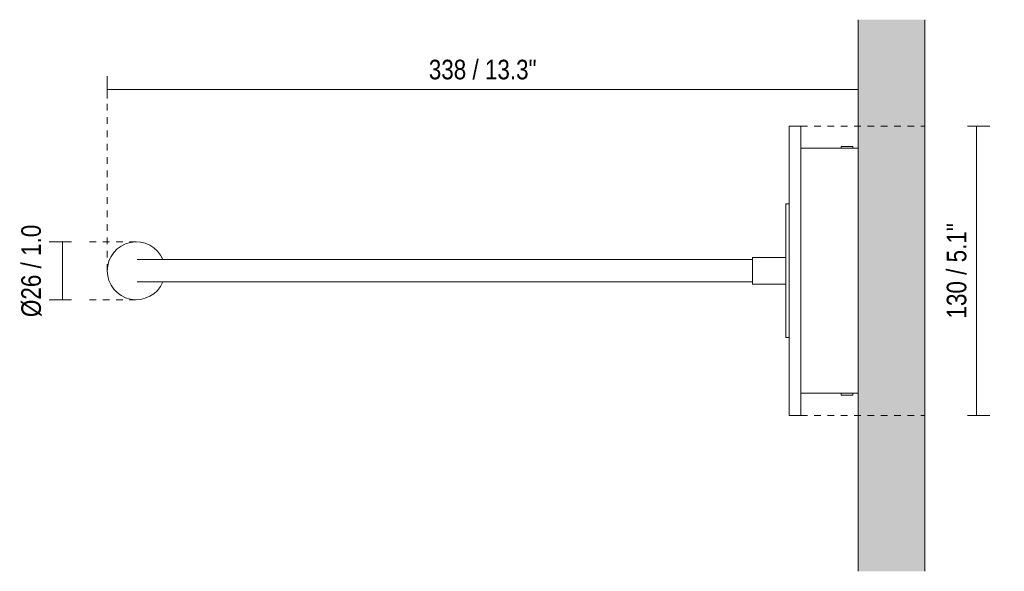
# Model space of a CAD drawing. Header units: millimetres. Extents: x -3626 to -2026, y -860 to 6747.
# Tile 3 of 3: x -3626 to -3183, y 6500 to 6747. Entities that reach past the tile are written whole.
import ezdxf

# ---------------------------------------------------------------- set-up
doc = ezdxf.new("R2010")
doc.units = ezdxf.units.MM
doc.linetypes.add('Dash', pattern=[6, 3, -3])
for name, color, linetype, lineweight in [('Cotas', 7, 'Continuous', 9), ('Cotas-4', 7, 'Continuous', 9), ('Luminarias', 7, 'Continuous', 20), ('Muros', 7, 'Continuous', 9)]:
    doc.layers.add(name, color=color, linetype=linetype, lineweight=lineweight)
doc.layers.add('Lighthing Fixture Dim Grey Dash', color=7, linetype='Dash', lineweight=9, true_color=0xd2d2d2)
doc.styles.add('Arial Narrow', font='ARIALN.TTF', dxfattribs={"height": 8.8})
doc.dimstyles.new('FARO_-_2_2mm_Arial_Narrow_mm_Inch_Left', dxfattribs={"dimscale": 304.8, "dimtxt": 9.006193, "dimasz": 0, "dimexe": 0.019685, "dimexo": 0.0625, "dimgap": 0.006562, "dimtad": 1, "dimdec": 0, "dimzin": 0, "dimdsep": 46, "dimtxsty": 'Arial Narrow', "dimblk1": 'NONE', "dimblk2": 'NONE', "dimsah": 1, "dimcen": 0.09, "dimadec": 0, "dimazin": 0, "dimtfac": 1, "dimtdec": 4, "dimtix": 1, "dimtmove": 0, "dimatfit": 3, "dimfxl": 0.013123, "dimfxlon": 1, "dimtvp": 1, "dimtolj": 1, "dimtzin": 0, "dimarcsym": 2})
doc.dimstyles.new('FARO_-_2_2mm_Arial_Narrow_mm_Inch_Left_1', dxfattribs={"dimscale": 304.8, "dimtxt": 9.006193, "dimasz": 0, "dimexe": 0.019685, "dimexo": 0.0625, "dimgap": 0.006562, "dimtad": 1, "dimdec": 0, "dimzin": 0, "dimdsep": 46, "dimtxsty": 'Arial Narrow', "dimblk1": 'NONE', "dimblk2": 'NONE', "dimsah": 1, "dimcen": 0.09, "dimadec": 0, "dimazin": 0, "dimtfac": 1, "dimtdec": 4, "dimtix": 1, "dimtmove": 2, "dimatfit": 3, "dimfxl": 0.013123, "dimfxlon": 1, "dimtvp": 1, "dimtolj": 1, "dimtzin": 0, "dimarcsym": 2})

# ---------------------------------------------------------------- blocks, each defined once
blk = doc.blocks.new('20060 - 20060 MOOD SQ Black and wood reader lamp-567927-Planta_PDF')
at = {"layer": 'Luminarias'}
for p, q in [((-3274.76, 6699.5), (-3279.96, 6699.5)), ((-3279.96, 6699.5), (-3279.96, 6692.5)), ((-3274.76, 6692.5), (-3274.76, 6699.5)), ((-3279.96, 6576.5), (-3279.96, 6692.5)), ((-3274.76, 6692.5), (-3274.76, 6576.5)), ((-3248.96, 6689.5), (-3274.76, 6689.5)), ((-3256.63, 6690.29), (-3256.63, 6689.5)), ((-3251.29, 6690.29), (-3256.63, 6690.29)), ((-3251.29, 6689.5), (-3251.29, 6690.29)), ((-3279.96, 6664.5), (-3281.46, 6664.5)), ((-3281.46, 6664.5), (-3281.46, 6604.5)), ((-3296.46, 6639.5), (-3487.5, 6639.5)), ((-3281.46, 6640.51), (-3296.46, 6640.51)), ((-3296.46, 6640.51), (-3296.46, 6628.48)), ((-3487.5, 6629.5), (-3296.46, 6629.5)), ((-3296.46, 6628.48), (-3281.46, 6628.48)), ((-3281.46, 6604.5), (-3279.96, 6604.5)), ((-3279.96, 6576.5), (-3279.96, 6569.5)), ((-3248.96, 6579.5), (-3274.76, 6579.5)), ((-3274.76, 6569.5), (-3274.76, 6576.5)), ((-3256.63, 6579.5), (-3256.63, 6578.7)), ((-3256.63, 6578.7), (-3251.29, 6578.7)), ((-3251.29, 6578.7), (-3251.29, 6579.5)), ((-3279.96, 6569.5), (-3274.76, 6569.5))]:
    blk.add_line(p, q, dxfattribs=at)
at = {"layer": 'Luminarias', "flags": 128}
for points in [[(-3487.5, 6639.5), (-3496.29, 6639.5), (-3504.99, 6639.5), (-3513.5, 6639.5), (-3521.73, 6639.5), (-3529.61, 6639.5), (-3537.04, 6639.5), (-3543.94, 6639.5), (-3550.25, 6639.5), (-3555.9, 6639.5), (-3560.82, 6639.5), (-3564.96, 6639.5), (-3568.29, 6639.5), (-3570.77, 6639.5), (-3572.36, 6639.5), (-3573.06, 6639.5), (-3573.09, 6639.5)], [(-3573.09, 6629.5), (-3572.64, 6629.5), (-3571.28, 6629.5), (-3569.05, 6629.5), (-3565.95, 6629.5), (-3562.02, 6629.5), (-3557.3, 6629.5), (-3551.84, 6629.5), (-3545.71, 6629.5), (-3538.96, 6629.5), (-3531.66, 6629.5), (-3523.9, 6629.5), (-3515.75, 6629.5), (-3507.31, 6629.5), (-3498.65, 6629.5), (-3489.88, 6629.5), (-3487.5, 6629.5)]]:
    blk.add_lwpolyline(points, dxfattribs=at)
at = {"layer": 'Luminarias'}
for start, end in [(22.6257, 180), (180, 337.3743)]:
    blk.add_arc((-3573.46, 6634.5), 13, start, end, dxfattribs=at)
blk = doc.blocks.new('DIMBLOCK1-Planta_PDF')
at = {"layer": 'Cotas-4', "color": 251, "true_color": 0x5b5b5b}
for p, q in [((-3586.46, 6715.87), (-3586.46, 6721.87)), ((-3248.96, 6715.87), (-3248.96, 6721.87)), ((-3586.46, 6715.87), (-3248.96, 6715.87)), ((-3586.46, 6715.87), (-3586.46, 6711.87)), ((-3248.96, 6715.87), (-3248.96, 6711.87))]:
    blk.add_line(p, q, dxfattribs=at)
at = {"layer": 'Cotas-4', "color": 0, "insert": (-3441.94, 6729.25), "char_height": 8.8, "width": 58.1543, "attachment_point": 1, "line_spacing_factor": 0.974696, "style": 'Arial Narrow'}
blk.add_mtext('338 / 13.3"', dxfattribs=at)
blk = doc.blocks.new('_None')
blk = doc.blocks.new('DIMBLOCK2-Planta_PDF')
at = {"layer": 'Cotas-4', "color": 251, "true_color": 0x5b5b5b}
for p, q in [((-3195.77, 6699.5), (-3199.77, 6699.5)), ((-3195.77, 6569.5), (-3195.77, 6699.5)), ((-3195.77, 6699.5), (-3189.77, 6699.5)), ((-3195.77, 6569.5), (-3199.77, 6569.5)), ((-3195.77, 6569.5), (-3189.77, 6569.5))]:
    blk.add_line(p, q, dxfattribs=at)
at = {"layer": 'Cotas-4', "color": 0, "insert": (-3209.15, 6613.05), "char_height": 8.8, "width": 51.464, "attachment_point": 1, "rotation": 90, "line_spacing_factor": 0.974696, "style": 'Arial Narrow'}
blk.add_mtext('130 / 5.1"', dxfattribs=at)
blk = doc.blocks.new('DIMBLOCK3-Planta_PDF')
at = {"layer": 'Cotas-4', "color": 251, "true_color": 0x5b5b5b}
for p, q in [((-3606.55, 6647.5), (-3612.55, 6647.5)), ((-3606.55, 6647.5), (-3606.55, 6621.5)), ((-3606.55, 6647.5), (-3602.55, 6647.5)), ((-3606.55, 6621.5), (-3612.55, 6621.5)), ((-3606.55, 6621.5), (-3602.55, 6621.5))]:
    blk.add_line(p, q, dxfattribs=at)
at = {"layer": 'Cotas-4', "color": 0, "insert": (-3625.09, 6613.7), "char_height": 8.8, "width": 49.92, "attachment_point": 1, "rotation": 90, "line_spacing_factor": 0.974696, "style": 'Arial Narrow'}
blk.add_mtext('Ø26 / 1.0', dxfattribs=at)

msp = doc.modelspace()

# ---------------------------------------------------------------- hatches: boundary and pattern name
at = {"layer": 'Muros', "true_color": 0xf7f7f7}
msp.add_hatch(color=7, dxfattribs=at).paths.add_polyline_path([(-3218.96, 6499.58), (-3218.96, 6747.22), (-3248.96, 6747.22), (-3248.96, 6499.58)])

# ---------------------------------------------------------------- linework, layer by layer
at = {"layer": 'Lighthing Fixture Dim Grey Dash'}
for p, q in [((-3586.46, 6634.5), (-3586.46, 6714.5)), ((-3248.96, 6699.5), (-3248.96, 6709.5)), ((-3274.76, 6699.5), (-3218.96, 6699.5)), ((-3573.46, 6647.5), (-3596.48, 6647.5)), ((-3573.46, 6621.5), (-3596.48, 6621.5)), ((-3274.76, 6569.5), (-3218.96, 6569.5))]:
    msp.add_line(p, q, dxfattribs=at)
at = {"layer": 'Muros', "color": 253, "true_color": 0xaaaaaa}
for p, q in [((-3248.96, 6499.58), (-3248.96, 6747.22)), ((-3218.96, 6747.22), (-3218.96, 6499.58))]:
    msp.add_line(p, q, dxfattribs=at)

# ---------------------------------------------------------------- block references
at = {"layer": 'Luminarias'}
msp.add_blockref('20060 - 20060 MOOD SQ Black and wood reader lamp-567927-Planta_PDF', (0, 0), dxfattribs=at)

# ---------------------------------------------------------------- dimensions: what is measured, and where the dimension line sits
at = {"layer": 'Cotas', "color": 251, "true_color": 0x5b5b5b}
dim = msp.add_linear_dim(base=(-3248.95982764, 6715.87311218), p1=(-3586.45982764, 6711.87311218), p2=(-3248.95982764, 6711.87311218), dimstyle='FARO_-_2_2mm_Arial_Narrow_mm_Inch_Left', override={"dimpost": '<>', "dimfxl": 337.5}, dxfattribs=at)
dim.commit()
dim.dimension.update_dxf_attribs({"geometry": 'DIMBLOCK1-Planta_PDF', "text_midpoint": (-3417.70982764, 6723.56970157)})
dim = msp.add_linear_dim(base=(-3195.77, 6699.5), p1=(-3199.77, 6569.5), p2=(-3199.77, 6699.5), angle=90, dimstyle='FARO_-_2_2mm_Arial_Narrow_mm_Inch_Left', override={"dimpost": '<>', "dimfxl": 130}, dxfattribs=at)
dim.commit()
dim.dimension.update_dxf_attribs({"geometry": 'DIMBLOCK2-Planta_PDF', "text_midpoint": (-3203.47, 6634.5)})
dim = msp.add_linear_dim(base=(-3606.55, 6621.5), p1=(-3602.55, 6647.5), p2=(-3602.55, 6621.5), angle=90, text='Ø26 / 1.0', dimstyle='FARO_-_2_2mm_Arial_Narrow_mm_Inch_Left_1', override={"dimpost": '<>', "dimfxl": 26}, dxfattribs=at)
dim.commit()
dim.dimension.update_dxf_attribs({"geometry": 'DIMBLOCK3-Planta_PDF', "text_midpoint": (-3619.22, 6638.66), "dimtype": 160, "text_rotation": 90})

doc.saveas('drawing.dxf')
